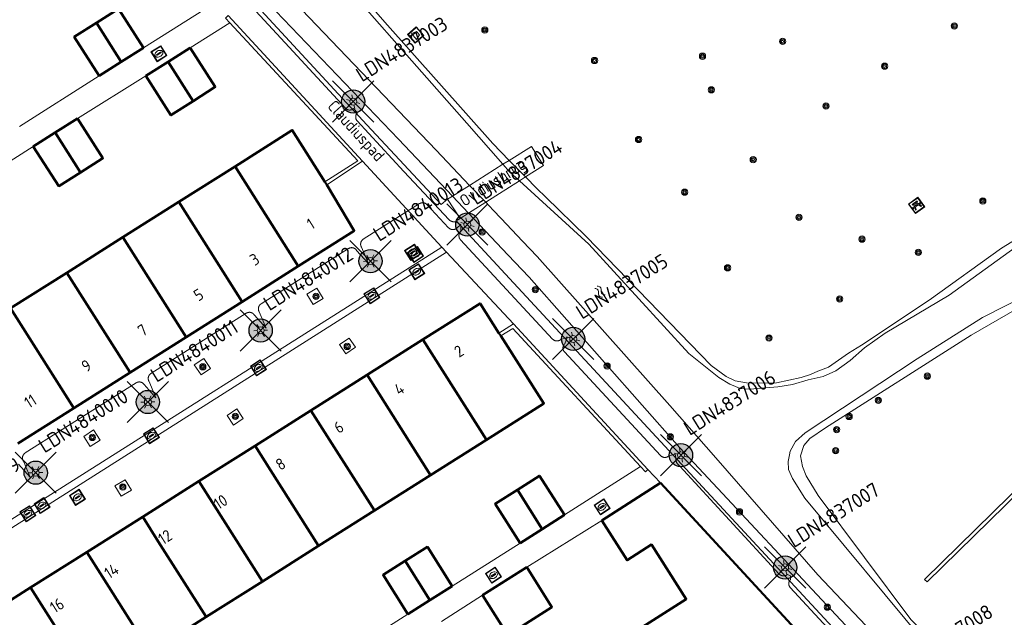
# Model space of a CAD drawing. Header units: metres. Extents: x 94279 to 96109, y 461866 to 463040.
# Tile 128 of 175: x 95315 to 95399, y 462661 to 462713. Entities that reach past the tile are written whole.
import ezdxf
from ezdxf.enums import TextEntityAlignment as Align

# ---------------------------------------------------------------- set-up
doc = ezdxf.new("R2010")
doc.units = ezdxf.units.M
doc.layers.get('0').update_dxf_attribs({"linetype": 'CONTINUOUS'})
for name, color, linetype in [('B-WE-KL-ET_LS_OV_KABEL_EIGENNET_324-G', 10, 'CONTINUOUS'), ('N-WE-ARMATUUR-PRUNUS_C_OPZET_4M-G', 200, 'CONTINUOUS'), ('N-WE-LICHTMAST_VERVANGEN-G', 7, 'CONTINUOUS')]:
    doc.layers.add(name, color=color, linetype=linetype)
for name, color, linetype, lineweight in [('B_BEBOUWINGSGRENS_0', 132, 'CONTINUOUS', 50), ('B_TUSSENMUUR_0', 132, 'CONTINUOUS', 50), ('G_GRENS_ALGEMEEN_0', 251, 'CONTINUOUS', 13), ('K_KUNSTWERKGRENS_1', 251, 'CONTINUOUS', 13), ('Q_AFVALBAK_0', 251, 'CONTINUOUS', 13), ('Q_BOOM_0', 251, 'CONTINUOUS', 13), ('Q_INSPECTIE_OF_RIOOLPUT_0', 251, 'CONTINUOUS', 13), ('Q_KOLK_0', 251, 'CONTINUOUS', 13), ('Q_LICHTMAST_0', 251, 'CONTINUOUS', 13), ('Q_PICKNICKTAFEL_0', 251, 'CONTINUOUS', 13), ('Q_WATERLEIDINGPUT_0', 251, 'CONTINUOUS', 13), ('S_GBKN_SYMBOOL_WATER_0', 251, 'CONTINUOUS', 13), ('T_CULTUURGRENS_0', 251, 'CONTINUOUS', 13), ('T_WALBESCHERMING_0', 251, 'CONTINUOUS', 13), ('V_WEGGRENS_0', 251, 'CONTINUOUS', 13), ('W_WATERGRENS_0', 251, 'CONTINUOUS', 13), ('Z_GBKN_HUISNUMMER_0', 251, 'CONTINUOUS', 13), ('Z_KUNSTWERKNAAM_1', 251, 'CONTINUOUS', 13), ('Z_STRAATNAAM_0', 251, 'CONTINUOUS', 13)]:
    doc.layers.add(name, color=color, linetype=linetype, lineweight=lineweight)
doc.styles.add('NLCS-ISO-M500-T25', font='NLCS-ISO.ttf', dxfattribs={"height": 1.25})
doc.styles.get("Standard").update_dxf_attribs({"font": 'isocp.shx'})

# ---------------------------------------------------------------- blocks, each defined once
blk = doc.blocks.new('Q_LICHTMAST')
for points in [[(-0.26, 0.15), (-0.52, 0.3)], [(0, 0.3), (0, 0.6)], [(0.26, 0.15), (0.52, 0.3)], [(-0.26, -0.15), (-0.52, -0.3)], [(0, -0.3), (0, -0.6)], [(0.26, -0.15), (0.52, -0.3)]]:
    blk.add_lwpolyline(points)
blk.add_circle((0, 0), 0.3)
blk = doc.blocks.new('Q_INSPECTIE_OF_RIOOLPUT')
blk.add_lwpolyline([(-0.5, 0.5), (0.5, 0.5), (0.5, -0.5), (-0.5, -0.5)], close=True)
for points in [[(-0.442, 0.464), (0.438, 0.464, -0.414214), (0.459, 0.442), (0.459, -0.437, -0.414214), (0.438, -0.459), (-0.442, -0.459, -0.414214), (-0.463, -0.437), (-0.463, 0.442), (-0.463, 0.444), (-0.463, 0.446), (-0.463, 0.448), (-0.462, 0.45), (-0.461, 0.451), (-0.46, 0.453), (-0.459, 0.455), (-0.458, 0.456), (-0.457, 0.457), (-0.456, 0.459), (-0.454, 0.46), (-0.453, 0.461), (-0.451, 0.462), (-0.449, 0.462), (-0.447, 0.463), (-0.446, 0.463), (-0.444, 0.464), (-0.442, 0.464)], [(-0.345, 0.105, 0.380426), (-0.276, -0.18)], [(-0.008, 0.266, 0.240218), (-0.345, 0.105)], [(-0.194, 0.045, 0.853344), (-0.194, -0.032)], [(0.331, 0.111, 0.240191), (-0.008, 0.266)], [(0.185, -0.032, 0.849746), (0.185, 0.045)], [(0.267, -0.176, 0.380426), (0.331, 0.111)], [(-0.276, -0.18, 0.148452), (0.012, -0.257)], [(0.012, -0.257, 0.131742), (0.267, -0.176)]]:
    blk.add_lwpolyline(points, format="xyb")
for points in [[(-0.194, 0.045), (0.185, 0.045)], [(0.185, -0.032), (-0.194, -0.032)]]:
    blk.add_lwpolyline(points)
blk = doc.blocks.new('Q_KOLK')
blk.add_lwpolyline([(-0.5, 0.5), (0.5, 0.5), (0.5, -0.5), (-0.5, -0.5)], close=True)
for points in [[(-0.442, 0.464), (0.438, 0.464, -0.414214), (0.459, 0.442), (0.459, -0.437, -0.414214), (0.438, -0.459), (-0.442, -0.459, -0.414214), (-0.463, -0.437), (-0.463, 0.442, -0.414214), (-0.442, 0.464)], [(-0.345, 0.105, 0.380426), (-0.276, -0.18)], [(-0.008, 0.266, 0.240218), (-0.345, 0.105)], [(-0.194, 0.045, 0.853344), (-0.194, -0.032)], [(0.331, 0.111, 0.240191), (-0.008, 0.266)], [(0.185, -0.032, 0.849746), (0.185, 0.045)], [(0.267, -0.176, 0.380426), (0.331, 0.111)], [(-0.276, -0.18, 0.148452), (0.012, -0.257)], [(0.012, -0.257, 0.131742), (0.267, -0.176)]]:
    blk.add_lwpolyline(points, format="xyb")
for points in [[(-0.194, 0.045), (0.185, 0.045)], [(0.185, -0.032), (-0.194, -0.032)]]:
    blk.add_lwpolyline(points)
blk = doc.blocks.new('Q_WATERLEIDINGPUT')
blk.add_lwpolyline([(-0.5, 0.5), (0.5, 0.5), (0.5, -0.5), (-0.5, -0.5)], close=True)
for points in [[(-0.442, 0.464), (0.438, 0.464, -0.414214), (0.459, 0.442), (0.459, -0.437, -0.414214), (0.438, -0.459), (-0.442, -0.459, -0.414214), (-0.463, -0.437), (-0.463, 0.442), (-0.463, 0.444), (-0.463, 0.446), (-0.463, 0.448), (-0.462, 0.45), (-0.461, 0.451), (-0.46, 0.453), (-0.459, 0.455), (-0.458, 0.456), (-0.457, 0.457), (-0.456, 0.459), (-0.454, 0.46), (-0.453, 0.461), (-0.451, 0.462), (-0.449, 0.462), (-0.447, 0.463), (-0.446, 0.463), (-0.444, 0.464), (-0.442, 0.464)], [(-0.345, 0.105, 0.380426), (-0.276, -0.18)], [(-0.008, 0.266, 0.240218), (-0.345, 0.105)], [(-0.194, 0.045, 0.853344), (-0.194, -0.032)], [(0.331, 0.111, 0.240191), (-0.008, 0.266)], [(0.185, -0.032, 0.849746), (0.185, 0.045)], [(0.267, -0.176, 0.380426), (0.331, 0.111)], [(-0.276, -0.18, 0.148452), (0.012, -0.257)], [(0.012, -0.257, 0.131742), (0.267, -0.176)]]:
    blk.add_lwpolyline(points, format="xyb")
for points in [[(-0.194, 0.045), (0.185, 0.045)], [(0.185, -0.032), (-0.194, -0.032)]]:
    blk.add_lwpolyline(points)
blk = doc.blocks.new('Q_PICKNICKTAFEL')
blk.add_lwpolyline([(-0.5, 0.5), (0.5, 0.5), (0.5, -0.5), (-0.5, -0.5)], close=True)
blk.add_lwpolyline([(-0.442, 0.464), (0.438, 0.464, -0.414214), (0.459, 0.442), (0.459, -0.437, -0.414214), (0.438, -0.459), (-0.442, -0.459, -0.414214), (-0.463, -0.437), (-0.463, 0.442), (-0.463, 0.444), (-0.463, 0.446), (-0.463, 0.448), (-0.462, 0.45), (-0.461, 0.451), (-0.46, 0.453), (-0.459, 0.455), (-0.458, 0.456), (-0.457, 0.457), (-0.456, 0.459), (-0.454, 0.46), (-0.453, 0.461), (-0.451, 0.462), (-0.449, 0.462), (-0.447, 0.463), (-0.446, 0.463), (-0.444, 0.464), (-0.442, 0.464)], format="xyb")
for points in [[(-0.246, -0.058), (-0.408, -0.058), (-0.408, 0.021)], [(-0.408, 0.021), (-0.214, 0.021)], [(-0.136, 0.213), (-0.267, 0.213), (-0.267, 0.284)], [(-0.267, 0.284), (0.257, 0.284), (0.257, 0.213), (0.127, 0.213)], [(-0.214, 0.021), (-0.136, 0.213)], [(-0.115, 0.021), (-0.035, 0.213)], [(-0.115, 0.021), (0.107, 0.021)], [(0.025, 0.213), (-0.035, 0.213)], [(0.107, 0.021), (0.025, 0.213)], [(0.206, 0.021), (0.127, 0.213)], [(0.206, 0.021), (0.4, 0.021), (0.4, -0.058), (0.239, -0.058)], [(-0.336, -0.28), (-0.246, -0.058)], [(-0.336, -0.28), (-0.24, -0.279)], [(-0.24, -0.279), (-0.148, -0.058)], [(0.141, -0.058), (-0.148, -0.058)], [(0.234, -0.277), (0.141, -0.058)], [(0.234, -0.277), (0.33, -0.277)], [(0.33, -0.277), (0.239, -0.058)]]:
    blk.add_lwpolyline(points)
blk = doc.blocks.new('Q_BOOM')
for radius in [0.27, 0.18, 0.09]:
    blk.add_circle((0, 0), radius)
blk = doc.blocks.new('Q_AFVALBAK')
for points in [[(-0.5, 0.5), (0.5, 0.5), (0.5, -0.5), (-0.5, -0.5)], [(-0.336, 0.197), (0.331, 0.197), (0.19, -0.251), (-0.196, -0.251)]]:
    blk.add_lwpolyline(points, close=True)
blk.add_lwpolyline([(-0.442, 0.464), (0.438, 0.464, -0.414214), (0.459, 0.442), (0.459, -0.437, -0.414214), (0.438, -0.459), (-0.442, -0.459, -0.414214), (-0.463, -0.437), (-0.463, 0.442), (-0.463, 0.444), (-0.463, 0.446), (-0.463, 0.448), (-0.462, 0.45), (-0.461, 0.451), (-0.46, 0.453), (-0.459, 0.455), (-0.458, 0.456), (-0.457, 0.457), (-0.456, 0.459), (-0.454, 0.46), (-0.453, 0.461), (-0.451, 0.462), (-0.449, 0.462), (-0.447, 0.463), (-0.446, 0.463), (-0.444, 0.464), (-0.442, 0.464)], format="xyb")
blk = doc.blocks.new('WATERSYMBOOL')
for points in [[(-0.5, 0.15), (-0.438, 0.212), (-0.312, 0.275), (-0.188, 0.275), (-0.062, 0.212), (0, 0.15), (0.062, 0.087), (0.188, 0.025), (0.312, 0.025), (0.438, 0.087), (0.5, 0.15)], [(-0.5, -0.15), (-0.438, -0.087), (-0.312, -0.025), (-0.188, -0.025), (-0.062, -0.087), (0, -0.15), (0.062, -0.212), (0.188, -0.275), (0.312, -0.275), (0.438, -0.212), (0.5, -0.15)]]:
    blk.add_lwpolyline(points)
blk = doc.blocks.new('LM')
at = {"linetype": 'ByBlock'}
h = blk.add_hatch(color=256, dxfattribs=at)
h.dxf.hatch_style = 1
edge = h.paths.add_edge_path()
edge.add_arc((0, 0), 1, 0, 360)
blk.add_circle((0, 0), 1, dxfattribs=at)
blk = doc.blocks.new('ACMAP_ANN_TEMPLATE_LM')
at = {"color": 0, "style": 'NLCS-ISO-M500-T25'}
blk.add_attdef('LM-NUMMER', (1.5, 1), '', height=1.25, dxfattribs=at)

msp = doc.modelspace()

# ---------------------------------------------------------------- linework, layer by layer
at = {"layer": 'B-WE-KL-ET_LS_OV_KABEL_EIGENNET_324-G', "linetype": 'Continuous', "lineweight": 0}
for points in [[(95389.105, 462655.152), (95380.956, 462663.97), (95380.945, 462663.983), (95380.933, 462663.996), (95380.923, 462664.01), (95380.913, 462664.024), (95380.903, 462664.039), (95380.894, 462664.054), (95380.885, 462664.069), (95380.877, 462664.084), (95380.869, 462664.1), (95380.862, 462664.116), (95380.856, 462664.132), (95380.85, 462664.149), (95380.845, 462664.165), (95380.84, 462664.182), (95380.836, 462664.199), (95380.832, 462664.216), (95380.829, 462664.233), (95380.827, 462664.251), (95380.825, 462664.268), (95380.824, 462664.285), (95380.824, 462664.303), (95380.824, 462664.32), (95380.824, 462664.338), (95380.826, 462664.355), (95380.827, 462664.372), (95380.83, 462664.39), (95380.833, 462664.407), (95380.837, 462664.424), (95380.841, 462664.441), (95380.846, 462664.458), (95380.851, 462664.474), (95380.857, 462664.49), (95380.864, 462664.507), (95380.871, 462664.523), (95380.879, 462664.538), (95380.887, 462664.554), (95380.896, 462664.569), (95380.905, 462664.583), (95380.915, 462664.598), (95380.926, 462664.612), (95380.936, 462664.626), (95380.948, 462664.639), (95380.959, 462664.652), (95380.972, 462664.664), (95380.984, 462664.676), (95380.961, 462664.996), (95380.718, 462665.111), (95380.705, 462665.1), (95380.692, 462665.089), (95380.678, 462665.078), (95380.664, 462665.068), (95380.649, 462665.058), (95380.634, 462665.049), (95380.619, 462665.04), (95380.604, 462665.032), (95380.588, 462665.025), (95380.572, 462665.017), (95380.556, 462665.011), (95380.539, 462665.005), (95380.523, 462665), (95380.506, 462664.995), (95380.489, 462664.991), (95380.472, 462664.987), (95380.455, 462664.984), (95380.437, 462664.982), (95380.42, 462664.98), (95380.403, 462664.979), (95380.385, 462664.979), (95380.368, 462664.979), (95380.35, 462664.979), (95380.333, 462664.981), (95380.316, 462664.983), (95380.298, 462664.985), (95380.281, 462664.988), (95380.264, 462664.992), (95380.247, 462664.996), (95380.23, 462665.001), (95380.214, 462665.007), (95380.197, 462665.013), (95380.181, 462665.019), (95380.165, 462665.026), (95380.15, 462665.034), (95380.134, 462665.042), (95380.119, 462665.051), (95380.105, 462665.06), (95380.09, 462665.07), (95380.076, 462665.081), (95380.062, 462665.091), (95380.049, 462665.103), (95380.036, 462665.114), (95380.024, 462665.127), (95380.012, 462665.139), (95371.448, 462674.408), (95371.252, 462674.621), (95371.237, 462674.643), (95371.223, 462674.666), (95371.21, 462674.69), (95371.197, 462674.714), (95371.186, 462674.738), (95371.175, 462674.763), (95371.165, 462674.788), (95371.156, 462674.813), (95371.148, 462674.838), (95371.141, 462674.864), (95371.135, 462674.891), (95371.129, 462674.917), (95371.125, 462674.943), (95371.121, 462674.97), (95371.118, 462674.997), (95371.116, 462675.024), (95371.116, 462675.051), (95371.116, 462675.077), (95371.117, 462675.104), (95371.119, 462675.131), (95371.122, 462675.158), (95371.049, 462675.453), (95370.512, 462675.297), (95370.499, 462675.285), (95370.486, 462675.274), (95370.472, 462675.263), (95370.458, 462675.253), (95370.443, 462675.243), (95370.428, 462675.234), (95370.413, 462675.226), (95370.398, 462675.217), (95370.382, 462675.21), (95370.366, 462675.203), (95370.35, 462675.196), (95370.334, 462675.19), (95370.317, 462675.185), (95370.3, 462675.18), (95370.283, 462675.176), (95370.266, 462675.173), (95370.249, 462675.17), (95370.232, 462675.167), (95370.214, 462675.165), (95370.197, 462675.164), (95370.179, 462675.164), (95370.162, 462675.164), (95370.145, 462675.164), (95370.127, 462675.166), (95370.11, 462675.168), (95370.092, 462675.17), (95370.075, 462675.173), (95370.058, 462675.177), (95370.041, 462675.181), (95370.025, 462675.186), (95370.008, 462675.192), (95369.992, 462675.198), (95369.975, 462675.204), (95369.96, 462675.211), (95369.944, 462675.219), (95369.929, 462675.227), (95369.913, 462675.236), (95369.899, 462675.245), (95369.884, 462675.255), (95369.87, 462675.265), (95369.856, 462675.276), (95369.843, 462675.287), (95369.83, 462675.299), (95369.818, 462675.311), (95369.806, 462675.324), (95361.548, 462684.24), (95361.536, 462684.253), (95361.525, 462684.267), (95361.514, 462684.28), (95361.504, 462684.295), (95361.494, 462684.309), (95361.485, 462684.324), (95361.476, 462684.339), (95361.468, 462684.355), (95361.46, 462684.37), (95361.453, 462684.386), (95361.447, 462684.402), (95361.441, 462684.419), (95361.436, 462684.435), (95361.431, 462684.452), (95361.427, 462684.469), (95361.423, 462684.486), (95361.42, 462684.503), (95361.418, 462684.521), (95361.416, 462684.538), (95361.415, 462684.556), (95361.414, 462684.573), (95361.414, 462684.59), (95361.415, 462684.608), (95361.416, 462684.625), (95361.418, 462684.643), (95361.421, 462684.66), (95361.424, 462684.677), (95361.428, 462684.694), (95361.432, 462684.711), (95361.437, 462684.728), (95361.442, 462684.744), (95361.448, 462684.761), (95361.455, 462684.777), (95361.462, 462684.793), (95361.47, 462684.809), (95361.478, 462684.824), (95361.487, 462684.839), (95361.496, 462684.854), (95361.506, 462684.868), (95361.516, 462684.882), (95361.527, 462684.896), (95361.538, 462684.909), (95361.55, 462684.922), (95361.562, 462684.935), (95361.575, 462684.947), (95361.772, 462685.47), (95361.235, 462685.314), (95361.222, 462685.302), (95361.208, 462685.291), (95361.195, 462685.28), (95361.18, 462685.27), (95361.166, 462685.26), (95361.151, 462685.251), (95361.136, 462685.242), (95361.121, 462685.234), (95361.105, 462685.227), (95361.089, 462685.22), (95361.073, 462685.213), (95361.056, 462685.207), (95361.04, 462685.202), (95361.023, 462685.197), (95361.006, 462685.193), (95360.989, 462685.189), (95360.972, 462685.186), (95360.954, 462685.184), (95360.937, 462685.182), (95360.92, 462685.181), (95360.902, 462685.181), (95360.885, 462685.181), (95360.867, 462685.181), (95360.85, 462685.183), (95360.832, 462685.184), (95360.815, 462685.187), (95360.798, 462685.19), (95360.781, 462685.194), (95360.764, 462685.198), (95360.747, 462685.203), (95360.731, 462685.208), (95360.714, 462685.214), (95360.698, 462685.221), (95360.682, 462685.228), (95360.667, 462685.236), (95360.651, 462685.244), (95360.636, 462685.253), (95360.621, 462685.262), (95360.607, 462685.272), (95360.593, 462685.282), (95360.579, 462685.293), (95360.566, 462685.304), (95360.553, 462685.316), (95360.54, 462685.328), (95360.528, 462685.341), (95352.612, 462693.888), (95352.6, 462693.901), (95352.589, 462693.914), (95352.579, 462693.928), (95352.568, 462693.942), (95352.559, 462693.957), (95352.549, 462693.972), (95352.541, 462693.987), (95352.533, 462694.002), (95352.525, 462694.018), (95352.518, 462694.034), (95352.511, 462694.05), (95352.506, 462694.067), (95352.5, 462694.083), (95352.495, 462694.1), (95352.491, 462694.117), (95352.488, 462694.134), (95352.485, 462694.151), (95352.482, 462694.169), (95352.481, 462694.186), (95352.479, 462694.203), (95352.479, 462694.221), (95352.479, 462694.238), (95352.48, 462694.256), (95352.481, 462694.273), (95352.483, 462694.29), (95352.485, 462694.308), (95352.488, 462694.325), (95352.492, 462694.342), (95352.496, 462694.359), (95352.501, 462694.376), (95352.507, 462694.392), (95352.513, 462694.409), (95352.519, 462694.425), (95352.526, 462694.441), (95352.534, 462694.456), (95352.542, 462694.472), (95352.551, 462694.487), (95352.56, 462694.502), (95352.57, 462694.516), (95352.581, 462694.53), (95352.591, 462694.544), (95352.603, 462694.557), (95352.614, 462694.57), (95352.627, 462694.583), (95352.639, 462694.595), (95352.634, 462695.203), (95352.183, 462695.417), (95352.157, 462695.415), (95352.131, 462695.414), (95352.105, 462695.414), (95352.079, 462695.416), (95352.053, 462695.418), (95352.027, 462695.42), (95352.002, 462695.424), (95351.976, 462695.429), (95351.951, 462695.434), (95351.925, 462695.441), (95351.9, 462695.448), (95351.876, 462695.456), (95351.851, 462695.465), (95351.827, 462695.475), (95351.804, 462695.486), (95351.78, 462695.498), (95351.757, 462695.51), (95351.735, 462695.523), (95351.713, 462695.537), (95351.691, 462695.552), (95351.67, 462695.567), (95351.65, 462695.583), (95347.755, 462699.746), (95343.735, 462704.095), (95343.723, 462704.108), (95343.712, 462704.122), (95343.701, 462704.135), (95343.691, 462704.15), (95343.682, 462704.164), (95343.672, 462704.179), (95343.664, 462704.194), (95343.656, 462704.21), (95343.648, 462704.225), (95343.641, 462704.241), (95343.635, 462704.257), (95343.629, 462704.274), (95343.623, 462704.29), (95343.619, 462704.307), (95343.614, 462704.324), (95343.611, 462704.341), (95343.608, 462704.358), (95343.606, 462704.376), (95343.604, 462704.393), (95343.603, 462704.411), (95343.602, 462704.428), (95343.602, 462704.445), (95343.603, 462704.463), (95343.604, 462704.48), (95343.606, 462704.498), (95343.609, 462704.515), (95343.612, 462704.532), (95343.615, 462704.549), (95343.62, 462704.566), (95343.625, 462704.583), (95343.63, 462704.599), (95343.636, 462704.616), (95343.643, 462704.632), (95343.65, 462704.648), (95343.658, 462704.663), (95343.666, 462704.679), (95343.675, 462704.694), (95343.684, 462704.709), (95343.694, 462704.723), (95343.704, 462704.737), (95343.715, 462704.751), (95343.726, 462704.764), (95343.738, 462704.777), (95343.75, 462704.79), (95343.763, 462704.802), (95343.763, 462704.802), (95343.423, 462705.169), (95343.41, 462705.157), (95343.397, 462705.146), (95343.383, 462705.135), (95343.369, 462705.125), (95343.354, 462705.116), (95343.34, 462705.106), (95343.324, 462705.098), (95343.309, 462705.09), (95343.293, 462705.082), (95343.277, 462705.075), (95343.261, 462705.069), (95343.245, 462705.063), (95343.228, 462705.057), (95343.211, 462705.053), (95343.194, 462705.048), (95343.177, 462705.045), (95343.16, 462705.042), (95343.143, 462705.04), (95343.125, 462705.038), (95343.108, 462705.037), (95343.091, 462705.036), (95343.073, 462705.036), (95343.056, 462705.037), (95343.038, 462705.038), (95343.021, 462705.04), (95343.004, 462705.043), (95342.986, 462705.046), (95342.969, 462705.049), (95342.952, 462705.054), (95342.936, 462705.059), (95342.919, 462705.064), (95342.903, 462705.07), (95342.887, 462705.077), (95342.871, 462705.084), (95342.855, 462705.092), (95342.84, 462705.1), (95342.825, 462705.109), (95342.81, 462705.118), (95342.795, 462705.128), (95342.781, 462705.138), (95342.768, 462705.149), (95342.754, 462705.16), (95342.741, 462705.172), (95342.729, 462705.184), (95342.717, 462705.197), (95337.874, 462710.436), (95334.296, 462714.308)], [(95352.634, 462695.203), (95352.299, 462694.89), (95352.286, 462694.878), (95352.272, 462694.867), (95352.259, 462694.856), (95352.245, 462694.846), (95352.23, 462694.836), (95352.215, 462694.826), (95352.2, 462694.818), (95352.185, 462694.809), (95352.169, 462694.802), (95352.153, 462694.795), (95352.137, 462694.788), (95352.121, 462694.782), (95352.104, 462694.777), (95352.087, 462694.772), (95352.07, 462694.768), (95352.053, 462694.764), (95352.036, 462694.761), (95352.019, 462694.758), (95352.002, 462694.757), (95351.984, 462694.755), (95351.967, 462694.755), (95351.949, 462694.755), (95351.932, 462694.755), (95351.914, 462694.756), (95351.897, 462694.758), (95351.88, 462694.761), (95351.863, 462694.764), (95351.846, 462694.767), (95351.829, 462694.771), (95351.812, 462694.776), (95351.795, 462694.782), (95351.779, 462694.788), (95351.763, 462694.794), (95351.747, 462694.801), (95351.731, 462694.809), (95351.716, 462694.817), (95351.7, 462694.826), (95351.686, 462694.835), (95351.671, 462694.845), (95351.657, 462694.855), (95351.643, 462694.866), (95351.63, 462694.877), (95351.617, 462694.888), (95351.604, 462694.9), (95351.592, 462694.913), (95349.727, 462696.906), (95349.715, 462696.919), (95349.702, 462696.931), (95349.69, 462696.942), (95349.676, 462696.953), (95349.663, 462696.964), (95349.649, 462696.974), (95349.634, 462696.984), (95349.62, 462696.993), (95349.605, 462697.002), (95349.59, 462697.01), (95349.574, 462697.017), (95349.558, 462697.024), (95349.542, 462697.031), (95349.526, 462697.037), (95349.51, 462697.042), (95349.493, 462697.047), (95349.476, 462697.051), (95349.459, 462697.055), (95349.442, 462697.058), (95349.425, 462697.061), (95349.408, 462697.062), (95349.391, 462697.064), (95349.374, 462697.064), (95349.356, 462697.065), (95349.339, 462697.064), (95349.322, 462697.063), (95349.305, 462697.061), (95349.288, 462697.059), (95349.27, 462697.056), (95349.254, 462697.053), (95349.237, 462697.049), (95349.22, 462697.044), (95349.204, 462697.039), (95349.187, 462697.033), (95349.171, 462697.027), (95349.155, 462697.02), (95349.14, 462697.013), (95349.124, 462697.005), (95349.109, 462696.996), (95349.095, 462696.987), (95344.26, 462693.929), (95344.245, 462693.92), (95344.231, 462693.91), (95344.217, 462693.899), (95344.204, 462693.888), (95344.191, 462693.876), (95344.178, 462693.865), (95344.166, 462693.852), (95344.154, 462693.839), (95344.143, 462693.826), (95344.132, 462693.813), (95344.121, 462693.799), (95344.111, 462693.784), (95344.102, 462693.77), (95344.093, 462693.755), (95344.085, 462693.739), (95344.077, 462693.724), (95344.07, 462693.708), (95344.063, 462693.692), (95344.057, 462693.676), (95344.051, 462693.659), (95344.046, 462693.643), (95344.042, 462693.626), (95344.038, 462693.609), (95344.034, 462693.592), (95344.032, 462693.574), (95344.03, 462693.557), (95344.028, 462693.54), (95344.027, 462693.522), (95344.027, 462693.505), (95344.028, 462693.488), (95344.029, 462693.47), (95344.03, 462693.453), (95344.032, 462693.436), (95344.035, 462693.418), (95344.038, 462693.401), (95344.042, 462693.384), (95344.047, 462693.368), (95344.052, 462693.351), (95344.058, 462693.334), (95344.064, 462693.318), (95344.071, 462693.302), (95344.078, 462693.286), (95344.086, 462693.271), (95344.095, 462693.256), (95344.104, 462693.241), (95344.691, 462691.835), (95343.683, 462692.971), (95343.674, 462692.985), (95343.664, 462692.999), (95343.654, 462693.013), (95343.643, 462693.026), (95343.632, 462693.039), (95343.62, 462693.051), (95343.608, 462693.063), (95343.595, 462693.075), (95343.582, 462693.086), (95343.569, 462693.097), (95343.556, 462693.108), (95343.542, 462693.118), (95343.527, 462693.127), (95343.513, 462693.136), (95343.498, 462693.144), (95343.483, 462693.152), (95343.467, 462693.16), (95343.452, 462693.166), (95343.436, 462693.173), (95343.42, 462693.178), (95343.403, 462693.184), (95343.387, 462693.188), (95343.37, 462693.192), (95343.353, 462693.196), (95343.337, 462693.199), (95343.32, 462693.201), (95343.303, 462693.203), (95343.285, 462693.204), (95343.268, 462693.205), (95343.251, 462693.205), (95343.234, 462693.204), (95343.217, 462693.203), (95343.2, 462693.201), (95343.183, 462693.199), (95343.166, 462693.196), (95343.15, 462693.192), (95343.133, 462693.188), (95343.116, 462693.184), (95343.1, 462693.179), (95343.084, 462693.173), (95343.068, 462693.167), (95343.052, 462693.16), (95343.037, 462693.152), (95343.022, 462693.145), (95343.007, 462693.136), (95342.992, 462693.127), (95335.471, 462688.37), (95335.456, 462688.36), (95335.442, 462688.35), (95335.428, 462688.339), (95335.414, 462688.328), (95335.401, 462688.317), (95335.389, 462688.305), (95335.376, 462688.293), (95335.365, 462688.28), (95335.353, 462688.267), (95335.342, 462688.253), (95335.332, 462688.239), (95335.322, 462688.225), (95335.313, 462688.21), (95335.304, 462688.195), (95335.295, 462688.18), (95335.287, 462688.164), (95335.28, 462688.149), (95335.273, 462688.133), (95335.267, 462688.116), (95335.262, 462688.1), (95335.257, 462688.083), (95335.252, 462688.066), (95335.248, 462688.049), (95335.245, 462688.032), (95335.242, 462688.015), (95335.24, 462687.998), (95335.239, 462687.98), (95335.238, 462687.963), (95335.238, 462687.946), (95335.238, 462687.928), (95335.239, 462687.911), (95335.241, 462687.893), (95335.243, 462687.876), (95335.246, 462687.859), (95335.249, 462687.842), (95335.253, 462687.825), (95335.258, 462687.808), (95335.263, 462687.791), (95335.268, 462687.775), (95335.275, 462687.759), (95335.281, 462687.743), (95335.289, 462687.727), (95335.297, 462687.711), (95335.305, 462687.696), (95335.314, 462687.681), (95335.901, 462686.276), (95334.894, 462687.411), (95334.884, 462687.425), (95334.874, 462687.439), (95334.864, 462687.453), (95334.853, 462687.466), (95334.842, 462687.479), (95334.83, 462687.492), (95334.818, 462687.504), (95334.806, 462687.516), (95334.793, 462687.527), (95334.78, 462687.538), (95334.766, 462687.548), (95334.752, 462687.558), (95334.738, 462687.567), (95334.723, 462687.576), (95334.708, 462687.585), (95334.693, 462687.593), (95334.678, 462687.6), (95334.662, 462687.607), (95334.646, 462687.613), (95334.63, 462687.619), (95334.614, 462687.624), (95334.597, 462687.629), (95334.581, 462687.633), (95334.564, 462687.636), (95334.547, 462687.639), (95334.53, 462687.642), (95334.513, 462687.643), (95334.496, 462687.645), (95334.479, 462687.645), (95334.462, 462687.645), (95334.445, 462687.645), (95334.428, 462687.643), (95334.411, 462687.642), (95334.394, 462687.639), (95334.377, 462687.636), (95334.36, 462687.633), (95334.343, 462687.629), (95334.327, 462687.624), (95334.311, 462687.619), (95334.295, 462687.613), (95334.279, 462687.607), (95334.263, 462687.6), (95334.248, 462687.593), (95334.232, 462687.585), (95334.217, 462687.577), (95334.203, 462687.568), (95326.005, 462682.383), (95325.99, 462682.373), (95325.976, 462682.363), (95325.962, 462682.352), (95325.949, 462682.341), (95325.936, 462682.33), (95325.923, 462682.318), (95325.911, 462682.306), (95325.899, 462682.293), (95325.888, 462682.28), (95325.877, 462682.266), (95325.866, 462682.252), (95325.856, 462682.238), (95325.847, 462682.223), (95325.838, 462682.208), (95325.83, 462682.193), (95325.822, 462682.177), (95325.815, 462682.161), (95325.808, 462682.145), (95325.802, 462682.129), (95325.796, 462682.113), (95325.791, 462682.096), (95325.787, 462682.079), (95325.783, 462682.062), (95325.78, 462682.045), (95325.777, 462682.028), (95325.775, 462682.011), (95325.773, 462681.993), (95325.773, 462681.976), (95325.772, 462681.958), (95325.773, 462681.941), (95325.774, 462681.924), (95325.775, 462681.906), (95325.777, 462681.889), (95325.78, 462681.872), (95325.783, 462681.855), (95325.787, 462681.838), (95325.792, 462681.821), (95325.797, 462681.804), (95325.803, 462681.788), (95325.809, 462681.772), (95325.816, 462681.756), (95325.823, 462681.74), (95325.831, 462681.724), (95325.84, 462681.709), (95325.849, 462681.694), (95326.436, 462680.289), (95325.428, 462681.424), (95325.419, 462681.438), (95325.409, 462681.452), (95325.399, 462681.466), (95325.388, 462681.479), (95325.377, 462681.492), (95325.365, 462681.505), (95325.353, 462681.517), (95325.34, 462681.529), (95325.328, 462681.54), (95325.314, 462681.551), (95325.301, 462681.561), (95325.287, 462681.571), (95325.272, 462681.58), (95325.258, 462681.589), (95325.243, 462681.598), (95325.228, 462681.606), (95325.212, 462681.613), (95325.197, 462681.62), (95325.181, 462681.626), (95325.165, 462681.632), (95325.148, 462681.637), (95325.132, 462681.642), (95325.115, 462681.646), (95325.098, 462681.649), (95325.082, 462681.652), (95325.065, 462681.655), (95325.048, 462681.656), (95325.031, 462681.657), (95325.013, 462681.658), (95324.996, 462681.658), (95324.979, 462681.657), (95324.962, 462681.656), (95324.945, 462681.655), (95324.928, 462681.652), (95324.911, 462681.649), (95324.895, 462681.646), (95324.878, 462681.642), (95324.862, 462681.637), (95324.845, 462681.632), (95324.829, 462681.626), (95324.813, 462681.62), (95324.797, 462681.613), (95324.782, 462681.606), (95324.767, 462681.598), (95324.752, 462681.59), (95324.737, 462681.581), (95315.2, 462675.548), (95315.185, 462675.538), (95315.171, 462675.528), (95315.157, 462675.518), (95315.143, 462675.507), (95315.13, 462675.495), (95315.118, 462675.483), (95315.105, 462675.471), (95315.093, 462675.458), (95315.082, 462675.445), (95315.071, 462675.431), (95315.061, 462675.417), (95315.051, 462675.403), (95315.041, 462675.388), (95315.032, 462675.373), (95315.024, 462675.358), (95315.016, 462675.342), (95315.009, 462675.326), (95315.002, 462675.31), (95314.996, 462675.294), (95314.99, 462675.277), (95314.985, 462675.261), (95314.981, 462675.244), (95314.977, 462675.227), (95314.974, 462675.21), (95314.971, 462675.192), (95314.969, 462675.175), (95314.968, 462675.158), (95314.967, 462675.14), (95314.967, 462675.123), (95314.967, 462675.105), (95314.968, 462675.088), (95314.97, 462675.07), (95314.972, 462675.053), (95314.975, 462675.036), (95314.978, 462675.019), (95314.982, 462675.002), (95314.987, 462674.985), (95314.992, 462674.968), (95314.998, 462674.952), (95315.004, 462674.936), (95315.011, 462674.92), (95315.019, 462674.904), (95315.027, 462674.888), (95315.035, 462674.873), (95315.044, 462674.858), (95315.636, 462673.455), (95314.622, 462674.591)]]:
    msp.add_lwpolyline(points, dxfattribs=at)
at = {"layer": 'B_BEBOUWINGSGRENS_0'}
for p, q in [((95323.454, 462709.173), (95325.36, 462710.376)), ((95329.381, 462710.381), (95327.475, 462709.177)), ((95321.548, 462707.969), (95323.454, 462709.173)), ((95327.475, 462709.177), (95325.569, 462707.972)), ((95319.688, 462704.302), (95317.78, 462703.109)), ((95317.78, 462703.109), (95315.871, 462701.916)), ((95333.234, 462700.192), (95328.404, 462697.136)), ((95341.114, 462698.602), (95340.949, 462698.865)), ((95328.404, 462697.136), (95323.604, 462694.099)), ((95323.604, 462694.099), (95318.775, 462691.043)), ((95333.837, 462688.558), (95338.666, 462691.614)), ((95318.775, 462691.043), (95313.945, 462687.987)), ((95329.036, 462685.521), (95333.837, 462688.558)), ((95324.208, 462682.466), (95329.036, 462685.521)), ((95349.385, 462685.307), (95344.586, 462682.27)), ((95356.082, 462685.609), (95355.92, 462685.863)), ((95319.378, 462679.41), (95324.208, 462682.466)), ((95344.586, 462682.27), (95339.756, 462679.213)), ((95314.577, 462676.372), (95319.378, 462679.41)), ((95339.756, 462679.213), (95334.956, 462676.175)), ((95350.043, 462673.653), (95354.843, 462676.689)), ((95334.956, 462676.175), (95330.127, 462673.119)), ((95345.212, 462670.598), (95350.043, 462673.653)), ((95330.127, 462673.119), (95325.298, 462670.063)), ((95369.809, 462672.973), (95364.751, 462669.747)), ((95384.19, 462657.392), (95369.809, 462672.973)), ((95325.298, 462670.063), (95320.498, 462667.025)), ((95340.412, 462667.562), (95345.212, 462670.598)), ((95359.637, 462669.009), (95361.538, 462670.216)), ((95357.735, 462667.801), (95359.637, 462669.009)), ((95335.581, 462664.508), (95340.412, 462667.562)), ((95320.498, 462667.025), (95315.669, 462663.968)), ((95358.321, 462665.737), (95354.513, 462663.321)), ((95330.751, 462661.453), (95335.581, 462664.508)), ((95349.981, 462662.901), (95351.886, 462664.104)), ((95315.669, 462663.968), (95310.637, 462660.784)), ((95348.076, 462661.698), (95349.981, 462662.901)), ((95325.95, 462658.417), (95330.751, 462661.453))]:
    msp.add_line(p, q, dxfattribs=at)
for points in [[(95325.36, 462710.376), (95323.217, 462713.745), (95321.317, 462712.546)], [(95321.317, 462712.546), (95319.417, 462711.346), (95321.548, 462707.969)], [(95329.625, 462705.804), (95331.532, 462707.022), (95329.381, 462710.381)], [(95325.569, 462707.972), (95327.717, 462704.586), (95329.625, 462705.804)], [(95319.952, 462699.674), (95321.885, 462700.897), (95319.688, 462704.302)], [(95340.949, 462698.865), (95338.151, 462703.311), (95333.234, 462700.192)], [(95315.871, 462701.916), (95318.082, 462698.492), (95319.952, 462699.674)], [(95338.666, 462691.614), (95343.477, 462694.658), (95341.114, 462698.602)], [(95355.92, 462685.863), (95354.295, 462688.414), (95349.385, 462685.307)], [(95354.843, 462676.689), (95359.777, 462679.809), (95356.082, 462685.609)], [(95361.538, 462670.216), (95359.394, 462673.593), (95357.496, 462672.392)], [(95357.496, 462672.392), (95355.588, 462671.185), (95357.735, 462667.801)], [(95364.751, 462669.747), (95366.929, 462666.332), (95369.028, 462667.671), (95372.013, 462662.992), (95366.974, 462659.778)], [(95351.886, 462664.104), (95349.768, 462667.477), (95347.853, 462666.265)], [(95347.853, 462666.265), (95345.965, 462665.071), (95348.076, 462661.698)], [(95354.513, 462663.321), (95356.672, 462659.893), (95360.475, 462662.298), (95358.321, 462665.737)]]:
    msp.add_lwpolyline(points, dxfattribs=at)
at = {"layer": 'B_TUSSENMUUR_0'}
for p, q in [((95323.454, 462709.173), (95321.317, 462712.546)), ((95329.625, 462705.804), (95327.475, 462709.177)), ((95317.78, 462703.109), (95319.952, 462699.674)), ((95333.234, 462700.192), (95338.666, 462691.614)), ((95333.837, 462688.558), (95328.404, 462697.136)), ((95329.036, 462685.521), (95323.604, 462694.099)), ((95324.208, 462682.466), (95318.775, 462691.043)), ((95319.378, 462679.41), (95313.945, 462687.987)), ((95354.843, 462676.689), (95349.385, 462685.307)), ((95350.043, 462673.653), (95344.586, 462682.27)), ((95345.212, 462670.598), (95339.756, 462679.213)), ((95359.637, 462669.009), (95357.496, 462672.392)), ((95349.981, 462662.901), (95347.853, 462666.265))]:
    msp.add_line(p, q, dxfattribs=at)
for points in [[(95340.412, 462667.562), (95336.294, 462674.063), (95334.956, 462676.175)], [(95330.127, 462673.119), (95331.465, 462671.007), (95335.581, 462664.508)], [(95330.751, 462661.453), (95326.636, 462667.95), (95325.298, 462670.063)], [(95325.95, 462658.417), (95321.836, 462664.913), (95320.498, 462667.025)], [(95321.12, 462655.362), (95317.007, 462661.856), (95315.669, 462663.968)]]:
    msp.add_lwpolyline(points, dxfattribs=at)
at = {"layer": 'G_GRENS_ALGEMEEN_0'}
for points in [[(95332.798, 462712.54), (95343.775, 462700.663), (95340.949, 462698.865)], [(95356.082, 462685.609), (95357.095, 462686.251), (95368.093, 462674.377)]]:
    msp.add_lwpolyline(points, dxfattribs=at)
at = {"layer": 'K_KUNSTWERKGRENS_1'}
for p, q in [((95356.807, 462700.712), (95356.263, 462700.369)), ((95356.263, 462700.369), (95353.398, 462698.563)), ((95358.211, 462699.284), (95359.757, 462700.265)), ((95354.778, 462697.105), (95357.682, 462698.948)), ((95357.682, 462698.948), (95358.211, 462699.284)), ((95353.398, 462698.563), (95351.926, 462697.634)), ((95351.926, 462697.634), (95351.504, 462697.368)), ((95351.504, 462697.368), (95352.57, 462695.704)), ((95353.309, 462696.173), (95354.778, 462697.105)), ((95352.57, 462695.704), (95353.309, 462696.173))]:
    msp.add_line(p, q, dxfattribs=at)
msp.add_lwpolyline([(95359.757, 462700.265), (95358.716, 462701.916), (95356.807, 462700.712)], dxfattribs=at)
at = {"layer": 'N-WE-LICHTMAST_VERVANGEN-G', "flags": 128}
for points in [[(95341.624, 462703.999), (95345.16, 462707.535)], [(95345.16, 462703.999), (95341.624, 462707.535)], [(95351.435, 462693.422), (95354.971, 462696.958)], [(95354.971, 462693.422), (95351.435, 462696.958)], [(95343.106, 462690.279), (95346.642, 462693.815)], [(95346.642, 462690.279), (95343.106, 462693.815)], [(95333.669, 462684.317), (95337.205, 462687.853)], [(95337.205, 462684.317), (95333.669, 462687.853)], [(95360.53, 462683.589), (95364.066, 462687.125)], [(95364.066, 462683.589), (95360.53, 462687.125)], [(95323.973, 462678.164), (95327.509, 462681.7)], [(95327.509, 462678.164), (95323.973, 462681.7)], [(95369.791, 462673.588), (95373.327, 462677.124)], [(95373.327, 462673.588), (95369.791, 462677.124)], [(95314.337, 462672.087), (95317.873, 462675.623)], [(95317.873, 462672.087), (95314.337, 462675.623)], [(95378.742, 462663.938), (95382.278, 462667.474)], [(95382.278, 462663.938), (95378.742, 462667.474)]]:
    msp.add_lwpolyline(points, dxfattribs=at)
at = {"layer": 'T_CULTUURGRENS_0'}
for p, q in [((95358.211, 462699.284), (95356.807, 462700.712)), ((95351.926, 462697.634), (95353.309, 462696.173)), ((95340.273, 462689.725), (95339.415, 462689.2)), ((95343.049, 462685.435), (95342.209, 462684.864)), ((95321.651, 462676.652), (95321.084, 462677.531)), ((95324.322, 462672.354), (95323.796, 462673.235))]:
    msp.add_line(p, q, dxfattribs=at)
for points in [[(95356.807, 462700.712), (95355.392, 462702.152), (95346.101, 462712.597), (95337.927, 462722.032), (95334.607, 462725.864), (95325.187, 462736.311), (95324.589, 462737.117)], [(95318.854, 462735.86), (95318.826, 462735.737), (95318.863, 462734.756), (95321.435, 462730.74), (95327.891, 462723.388), (95332.814, 462717.782), (95334.099, 462716.318), (95347.289, 462702.534), (95351.926, 462697.634)], [(95407.605, 462697.781), (95406.551, 462697.573), (95405.615, 462697.149), (95399.099, 462693.169), (95392.885, 462688.693), (95387.067, 462684.806), (95385.946, 462684.126), (95384.25, 462682.938), (95383.315, 462682.591), (95382.691, 462682.291), (95381.886, 462682.045), (95379.762, 462681.587), (95378.703, 462681.551), (95377.18, 462681.575), (95376.227, 462681.744), (95375.432, 462682.118), (95374.156, 462683.067), (95363.403, 462694.154), (95359.956, 462697.536), (95359.18, 462698.298), (95358.211, 462699.284)], [(95353.309, 462696.173), (95356.693, 462692.597), (95358.521, 462690.665), (95371.465, 462675.981), (95386.505, 462659.871), (95398.056, 462646.99), (95403.696, 462641.233), (95408.976, 462635.843)], [(95440.246, 462660.094), (95432.223, 462667.06), (95427.912, 462671.012), (95418.729, 462680.035), (95416.975, 462681.843), (95411.238, 462688.309), (95408.441, 462691.17), (95407.489, 462691.355), (95407.022, 462691.377), (95405.293, 462690.742), (95396.505, 462685.668), (95383.989, 462677.7), (95382.632, 462676.792), (95382.107, 462676.18), (95381.835, 462675.306), (95382.001, 462674.374), (95382.325, 462673.594), (95383.358, 462671.9), (95391.302, 462661.218), (95398.548, 462653.825), (95408.465, 462643.81), (95417.367, 462634.92), (95429.731, 462622.853), (95438.562, 462614.871)], [(95339.415, 462689.2), (95339.955, 462688.317), (95340.813, 462688.842), (95340.273, 462689.725)], [(95342.209, 462684.864), (95342.751, 462684.067), (95343.591, 462684.638), (95343.049, 462685.435)], [(95330.547, 462683.671), (95329.73, 462683.127), (95330.31, 462682.255), (95331.127, 462682.799), (95330.547, 462683.671)], [(95408.629, 462680.482), (95392.503, 462664.684), (95392.71, 462664.467), (95408.839, 462680.268), (95408.629, 462680.482)], [(95333.401, 462679.332), (95332.547, 462678.777), (95333.088, 462677.945)], [(95333.088, 462677.945), (95333.942, 462678.5), (95333.401, 462679.332)], [(95321.084, 462677.531), (95320.228, 462676.979), (95320.795, 462676.1), (95321.651, 462676.652)], [(95323.796, 462673.235), (95322.918, 462672.711), (95323.444, 462671.83), (95324.322, 462672.354)]]:
    msp.add_lwpolyline(points, dxfattribs=at)
at = {"layer": 'T_WALBESCHERMING_0'}
for p, q in [((95357.682, 462698.948), (95357.682, 462698.948)), ((95354.778, 462697.105), (95353.398, 462698.563)), ((95353.398, 462698.563), (95353.398, 462698.563)), ((95354.778, 462697.105), (95354.778, 462697.105)), ((95356.108, 462695.698), (95355.421, 462696.425))]:
    msp.add_line(p, q, dxfattribs=at)
msp.add_lwpolyline([(95356.264, 462700.368), (95356.826, 462699.729), (95357.682, 462698.948)], dxfattribs=at)
at = {"layer": 'V_WEGGRENS_0'}
for p, q in [((95325.36, 462710.376), (95331.328, 462714.145)), ((95344.184, 462700.645), (95332.643, 462713.155)), ((95332.798, 462712.54), (95329.381, 462710.381)), ((95314.717, 462703.625), (95321.548, 462707.969)), ((95325.569, 462707.972), (95319.688, 462704.302)), ((95315.871, 462701.916), (95310.118, 462698.197)), ((95341.114, 462698.602), (95344.184, 462700.645)), ((95351.005, 462693.258), (95344.184, 462700.645)), ((95351.005, 462693.258), (95306.069, 462664.81)), ((95306.404, 462664.283), (95351.419, 462692.821)), ((95351.419, 462692.821), (95351.005, 462693.258)), ((95357.154, 462686.658), (95351.419, 462692.821)), ((95357.154, 462686.658), (95355.92, 462685.863)), ((95368.716, 462674.14), (95357.154, 462686.658)), ((95361.538, 462670.216), (95368.093, 462674.377)), ((95369.809, 462672.973), (95368.716, 462674.14)), ((95364.751, 462669.747), (95358.321, 462665.737)), ((95351.886, 462664.104), (95357.735, 462667.801)), ((95354.513, 462663.321), (95350.984, 462661.06)), ((95342.267, 462658.002), (95348.076, 462661.698))]:
    msp.add_line(p, q, dxfattribs=at)
for points in [[(95318.696, 462731.785), (95344.57, 462703.768), (95350.947, 462696.924), (95351.504, 462697.368)], [(95332.643, 462713.155), (95332.42, 462712.949), (95332.798, 462712.54)], [(95352.57, 462695.704), (95352.245, 462695.51), (95356.099, 462691.339), (95390.001, 462654.717)], [(95368.093, 462674.377), (95368.499, 462673.939), (95368.716, 462674.14)]]:
    msp.add_lwpolyline(points, dxfattribs=at)
at = {"layer": 'W_WATERGRENS_0'}
for p, q in [((95353.143, 462703.916), (95356.263, 462700.369)), ((95353.398, 462698.563), (95350.534, 462701.59)), ((95356.263, 462700.369), (95356.264, 462700.368)), ((95355.421, 462696.425), (95354.778, 462697.105))]:
    msp.add_line(p, q, dxfattribs=at)
for points in [[(95321.55, 462738.217), (95322.552, 462737.901), (95323.599, 462737.188), (95332.037, 462728.331), (95337.573, 462721.713), (95339.213, 462719.752), (95353.143, 462703.916)], [(95350.534, 462701.59), (95338.329, 462714.343), (95334.223, 462719.083), (95332.595, 462720.963), (95323.327, 462731.227), (95320.367, 462735.172), (95319.37, 462736.124)], [(95357.682, 462698.948), (95363.651, 462693.505), (95372.235, 462684.103), (95374.812, 462682.05), (95375.758, 462681.467), (95376.235, 462681.268)], [(95374.546, 462675.118), (95370.592, 462679.636), (95359.194, 462692.437), (95357.947, 462693.755), (95356.108, 462695.698)], [(95376.235, 462681.268), (95376.656, 462681.092), (95377.481, 462681.028), (95379.886, 462681.249), (95381.154, 462681.436), (95382.503, 462681.829), (95383.773, 462682.119), (95384.865, 462682.619), (95386.092, 462683.504), (95387.322, 462684.595), (95389.111, 462685.85), (95394.595, 462689.106), (95400.784, 462693.582)], [(95440.491, 462660.34), (95431.835, 462667.518), (95417.664, 462681.317), (95409.444, 462690.893), (95408.679, 462691.524), (95408.063, 462691.715), (95407.235, 462691.624), (95406.224, 462691.355), (95403.276, 462690.149), (95397.463, 462687.19), (95391.852, 462683.648), (95382.227, 462677.288), (95381.389, 462676.527), (95380.937, 462675.707), (95380.878, 462675.391)], [(95391.566, 462656.345), (95383.331, 462665.084), (95374.546, 462675.118)], [(95380.878, 462675.391), (95380.769, 462674.806), (95380.81, 462674.134), (95381.134, 462673.355), (95382.192, 462671.66), (95392.487, 462659.289), (95400.272, 462651.707), (95421.604, 462630.026), (95434.611, 462617.717), (95438.151, 462614.44)]]:
    msp.add_lwpolyline(points, dxfattribs=at)

# ---------------------------------------------------------------- block references
at = {"rotation": 31.92}
for p, values in [((95343.392, 462705.767), {'LM-NUMMER': 'LDN4837003'}), ((95353.203, 462695.19), {'LM-NUMMER': 'LDN4837004'}), ((95344.874, 462692.047), {'LM-NUMMER': 'LDN4840013'}), ((95335.437, 462686.085), {'LM-NUMMER': 'LDN4840012'}), ((95362.298, 462685.357), {'LM-NUMMER': 'LDN4837005'}), ((95325.741, 462679.932), {'LM-NUMMER': 'LDN4840011'}), ((95371.559, 462675.356), {'LM-NUMMER': 'LDN4837006'}), ((95316.105, 462673.855), {'LM-NUMMER': 'LDN4840010'}), ((95306.609, 462667.856), {'LM-NUMMER': 'LDN4840009'}), ((95380.51, 462665.706), {'LM-NUMMER': 'LDN4837007'}), ((95390.197, 462655.195), {'LM-NUMMER': 'LDN4837008'})]:
    msp.add_blockref('ACMAP_ANN_TEMPLATE_LM', p, dxfattribs=at).add_auto_attribs(values)
at = {"layer": 'N-WE-ARMATUUR-PRUNUS_C_OPZET_4M-G'}
for p in [(95343.392, 462705.767), (95353.203, 462695.19), (95344.874, 462692.047), (95335.437, 462686.085), (95362.298, 462685.357), (95325.741, 462679.932), (95371.559, 462675.356), (95316.105, 462673.855), (95380.51, 462665.706)]:
    msp.add_blockref('LM', p, dxfattribs=at)
at = {"layer": 'Q_AFVALBAK_0', "rotation": 131.6536212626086}
msp.add_blockref('Q_AFVALBAK', (95348.768, 462711.49), dxfattribs=at)
at = {"layer": 'Q_BOOM_0'}
for p, rotation in [((95354.702, 462711.92), 131.6536212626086), ((95395.046, 462712.265), 31.41675954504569), ((95380.291, 462710.94), 45.00934830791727), ((95373.41, 462709.667), 122.2325363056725), ((95364.13, 462709.295), 32.23617206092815), ((95389.057, 462708.808), 31.4167595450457), ((95374.164, 462706.776), 32.39994946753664), ((95384.023, 462705.381), 35.76554468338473), ((95367.914, 462702.503), 32.39994946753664), ((95377.767, 462700.771), 134.1238416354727), ((95371.876, 462697.977), 134.1238416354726), ((95397.502, 462697.224), 31.41675954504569), ((95381.7, 462695.814), 33.74684547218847), ((95354.478, 462694.559), 133.4214402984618), ((95387.12, 462693.937), 33.74684547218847), ((95391.954, 462692.8), 35.76554468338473), ((95375.563, 462691.468), 134.1238416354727), ((95340.189, 462689.014), 121.4479346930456), ((95359.038, 462689.593), 131.3962951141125), ((95385.189, 462688.793), 33.74684547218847), ((95379.128, 462685.443), 1.946982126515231), ((95342.875, 462684.708), 34.2063726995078), ((95330.466, 462682.956), 123.6293728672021), ((95365.212, 462683.037), 131.3962951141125), ((95392.727, 462682.157), 32.48185461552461), ((95388.519, 462680.084), 32.48185461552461), ((95333.254, 462678.695), 33.01915088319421), ((95386.01, 462678.687), 32.48185461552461), ((95384.932, 462677.555), 32.48185461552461), ((95320.973, 462676.884), 122.824087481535), ((95370.639, 462676.936), 131.3962951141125), ((95384.851, 462675.74), 33.78739336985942), ((95323.593, 462672.63), 30.82921452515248), ((95376.589, 462670.484), 133.0326680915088), ((95384.139, 462662.291), 133.0326680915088)]:
    msp.add_blockref('Q_BOOM', p, dxfattribs=dict(at, rotation=rotation))
at = {"layer": 'Q_INSPECTIE_OF_RIOOLPUT_0', "rotation": 32.37332642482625}
for p in [(95348.851, 462691.136), (95316.647, 462671.033), (95319.687, 462671.735)]:
    msp.add_blockref('Q_INSPECTIE_OF_RIOOLPUT', p, dxfattribs=at)
at = {"layer": 'Q_KOLK_0'}
for p, rotation in [((95326.697, 462709.879), 32.30164981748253), ((95344.996, 462689.065), 32.37332642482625), ((95335.242, 462682.868), 32.37332642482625), ((95326.05, 462677.034), 32.37332642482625), ((95364.782, 462670.916), 32.5297918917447), ((95315.427, 462670.321), 32.37332642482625), ((95355.446, 462665.042), 32.3932388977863)]:
    msp.add_blockref('Q_KOLK', p, dxfattribs=dict(at, rotation=rotation))
at = {"layer": 'Q_LICHTMAST_0'}
for p, rotation in [((95343.392, 462705.767), 132.7228071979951), ((95353.203, 462695.19), 132.7379035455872), ((95344.874, 462692.047), 32.33700728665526), ((95335.437, 462686.085), 32.33700728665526), ((95362.298, 462685.357), 132.7912864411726), ((95325.741, 462679.932), 32.33700728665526), ((95371.559, 462675.356), 133.0326680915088), ((95316.105, 462673.855), 32.33700728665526), ((95380.51, 462665.706), 133.0326680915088)]:
    msp.add_blockref('Q_LICHTMAST', p, dxfattribs=dict(at, rotation=rotation))
at = {"layer": 'Q_PICKNICKTAFEL_0', "rotation": 35.76554468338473}
msp.add_blockref('Q_PICKNICKTAFEL', (95391.815, 462696.841), dxfattribs=at)
at = {"layer": 'Q_WATERLEIDINGPUT_0', "rotation": 32.33700728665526}
for p in [(95348.497, 462692.8), (95348.75, 462692.623)]:
    msp.add_blockref('Q_WATERLEIDINGPUT', p, dxfattribs=at)
at = {"layer": 'S_GBKN_SYMBOOL_WATER_0', "rotation": 131.6818426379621}
msp.add_blockref('WATERSYMBOOL', (95364.59, 462689.426), dxfattribs=at)

# ---------------------------------------------------------------- texts
at = {"layer": 'Z_GBKN_HUISNUMMER_0'}
for s, p in [('1', (95339.735, 462695.249)), ('3', (95334.915, 462692.199)), ('5', (95330.1, 462689.152)), ('7', (95325.285, 462686.106)), ('2', (95352.474, 462684.303)), ('9', (95320.456, 462683.051)), ('4', (95347.343, 462681.056)), ('11', (95315.641, 462680.004)), ('6', (95342.151, 462677.77)), ('8', (95337.146, 462674.602)), ('10', (95331.993, 462671.341)), ('12', (95327.22, 462668.32)), ('14', (95322.615, 462665.406)), ('16', (95317.931, 462662.441))]:
    msp.add_text(s, height=1, rotation=32.3, dxfattribs=at).set_placement(p, align=Align.MIDDLE)
at = {"layer": 'Z_KUNSTWERKNAAM_1', "linetype": 'Continuous'}
msp.add_text('Ovidiusbrug', height=1, rotation=32.33938, dxfattribs=at).set_placement((95355.458, 462698.7), align=Align.MIDDLE)
at = {"layer": 'Z_STRAATNAAM_0', "linetype": 'Continuous'}
msp.add_text('Claudiuspad', height=1, rotation=312.15548, dxfattribs=at).set_placement((95343.542, 462703.157), align=Align.MIDDLE)

doc.saveas('drawing.dxf')
